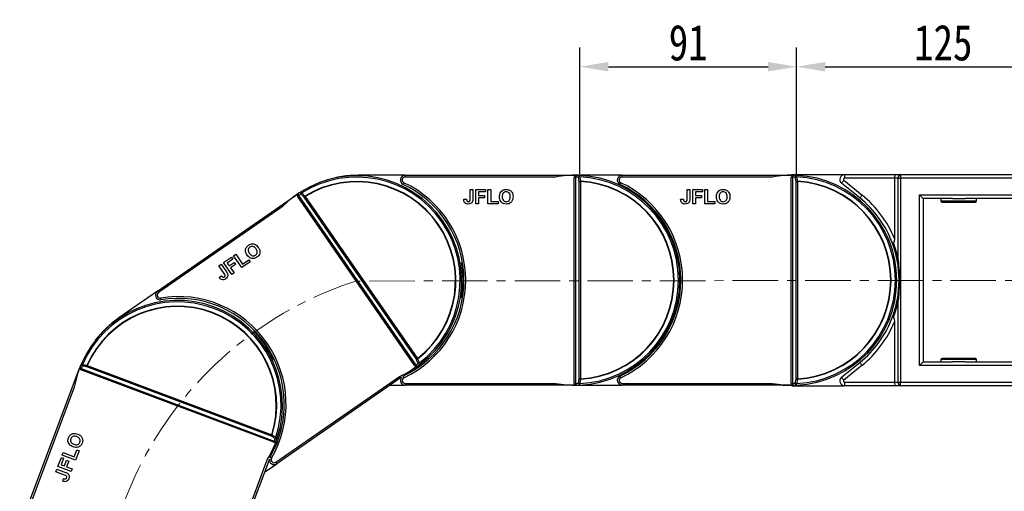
# Model space of a CAD drawing. Header units: millimetres. Extents: x -1214 to 867, y -361 to 1097.
# Tile 20 of 51: x -447 to -34, y 594 to 791. Entities that reach past the tile are written whole.
import ezdxf

# ---------------------------------------------------------------- set-up
doc = ezdxf.new("R2010")
doc.units = ezdxf.units.MM
doc.linetypes.add('CENTERX2', pattern=[20.32, 12.7, -2.54, 2.54, -2.54])
doc.styles.get("Standard").update_dxf_attribs({"font": '仿宋_GB2312.ttf', "width": 0.8})
doc.dimstyles.new('ISO-60.1', dxfattribs={"dimtxt": 15, "dimasz": 12, "dimexe": 8, "dimexo": 0.625, "dimgap": 2.5, "dimtad": 1, "dimdsep": 46, "dimtxsty": 'Standard', "dimcen": 2.5, "dimadec": 0, "dimazin": 0, "dimtfac": 1, "dimtmove": 0, "dimatfit": 3, "dimfxl": 0, "dimarcsym": 0})

# ---------------------------------------------------------------- blocks, each defined once
blk = doc.blocks.new('*D3773')
at = {"color": 0, "lineweight": -2}
for p, q in [((-121.26, 726.62), (-121.26, 779.58)), ((1.76, 724.93), (1.76, 779.58)), ((-109.26, 771.58), (-10.24, 771.58))]:
    blk.add_line(p, q, dxfattribs=at)
at = {"color": 0, "lineweight": 9}
for points in [[(-109.26, 773.58), (-109.26, 769.58), (-121.26, 771.58)], [(-10.24, 773.58), (-10.24, 769.58), (1.76, 771.58)]]:
    blk.add_solid(points, dxfattribs=at)
at = {"layer": 'Defpoints', "color": 0, "lineweight": 9}
for p in [(1.76, 771.58), (-121.26, 725.99), (1.76, 724.3)]:
    blk.add_point(p, dxfattribs=at)
at = {"color": 0, "lineweight": 9, "insert": (-59.75, 781.58), "char_height": 15, "attachment_point": 5}
blk.add_mtext('125', dxfattribs=at)
blk = doc.blocks.new('*D3774')
at = {"color": 0, "lineweight": -2}
for p, q in [((-212.26, 726.62), (-212.26, 779.58)), ((-121.26, 726.62), (-121.26, 779.58)), ((-200.26, 771.58), (-133.26, 771.58))]:
    blk.add_line(p, q, dxfattribs=at)
at = {"color": 0, "lineweight": 9}
for points in [[(-200.26, 773.58), (-200.26, 769.58), (-212.26, 771.58)], [(-133.26, 773.58), (-133.26, 769.58), (-121.26, 771.58)]]:
    blk.add_solid(points, dxfattribs=at)
at = {"layer": 'Defpoints', "color": 0, "lineweight": 9}
for p in [(-121.26, 771.58), (-212.26, 725.99), (-121.26, 725.99)]:
    blk.add_point(p, dxfattribs=at)
at = {"color": 0, "lineweight": 9, "insert": (-166.76, 781.58), "char_height": 15, "attachment_point": 5}
blk.add_mtext('91', dxfattribs=at)

msp = doc.modelspace()

# ---------------------------------------------------------------- linework, layer by layer
at = {"color": 7, "linetype": 'Continuous', "lineweight": 25}
for p, q in [((-285.515, 726.062), (-305.237, 726.062)), ((-285.515, 725.312), (-285.515, 726.062)), ((-285.515, 726.062), (-214.548, 726.062)), ((-222.327, 725.312), (-285.515, 725.312)), ((-214.548, 726.062), (-214.548, 726.061)), ((-214.548, 726.062), (-214.237, 726.062)), ((-214.548, 638.812), (-214.548, 725.312)), ((-214.393, 725.312), (-214.548, 725.312)), ((-194.515, 726.062), (-214.237, 726.062)), ((-214.018, 725.306), (-214.018, 638.819)), ((-212.457, 723.423), (-211.927, 723.423)), ((-212.457, 640.701), (-212.457, 723.423)), ((-211.927, 723.423), (-211.927, 640.701)), ((-194.515, 725.312), (-194.515, 726.062)), ((-194.515, 726.062), (-123.548, 726.062)), ((-131.327, 725.312), (-194.515, 725.312)), ((-123.548, 726.062), (-123.548, 726.061)), ((-123.548, 726.062), (-123.237, 726.062)), ((-123.548, 638.812), (-123.548, 725.312)), ((-123.393, 725.312), (-123.548, 725.312)), ((-123.237, 726.326), (-101.153, 726.326)), ((-123.018, 725.306), (-123.018, 638.819)), ((-121.457, 723.423), (-120.927, 723.423)), ((-121.457, 640.701), (-121.457, 723.423)), ((-120.927, 723.423), (-120.927, 640.701)), ((-101.467, 723.937), (-93.806, 717.733)), ((-101.153, 726.326), (-101.153, 724.826)), ((-101.153, 726.326), (-79.616, 726.326)), ((-80.237, 724.826), (-101.153, 724.826)), ((-78.677, 724.826), (-80.237, 724.826)), ((-80.237, 724.826), (-80.237, 699.511)), ((-79.616, 726.326), (-77.616, 726.326)), ((-78.677, 724.826), (-77.616, 724.826)), ((-78.677, 690.724), (-78.677, 724.826)), ((-77.616, 726.326), (-77.616, 724.826)), ((-77.616, 726.326), (-0.237, 726.326)), ((-0.237, 724.826), (-77.616, 724.826)), ((-77.616, 724.826), (-77.616, 639.298)), ((-258.236, 720.062), (-257.083, 720.062)), ((-258.236, 716.179), (-258.236, 720.062)), ((-257.083, 720.062), (-257.083, 716.28)), ((-255.852, 714.062), (-255.852, 720.062)), ((-255.852, 720.062), (-251.775, 720.062)), ((-251.775, 719.062), (-254.698, 719.062)), ((-254.698, 719.062), (-254.698, 717.601)), ((-251.775, 720.062), (-251.775, 719.062)), ((-250.775, 714.062), (-250.775, 720.062)), ((-250.775, 720.062), (-249.621, 720.062)), ((-249.621, 720.062), (-249.621, 715.062)), ((-167.236, 720.062), (-166.083, 720.062)), ((-167.236, 716.179), (-167.236, 720.062)), ((-166.083, 720.062), (-166.083, 716.28)), ((-164.852, 714.062), (-164.852, 720.062)), ((-164.852, 720.062), (-160.775, 720.062)), ((-160.775, 719.062), (-163.698, 719.062)), ((-163.698, 719.062), (-163.698, 717.601)), ((-160.775, 720.062), (-160.775, 719.062)), ((-159.775, 714.062), (-159.775, 720.062)), ((-159.775, 720.062), (-158.621, 720.062)), ((-158.621, 720.062), (-158.621, 715.062)), ((-94.749, 716.567), (-102.411, 722.772)), ((-389.469, 677.457), (-331.133, 717.871)), ((-281.447, 646.151), (-330.706, 717.255)), ((-330.267, 717.551), (-281.015, 646.458)), ((-280.804, 648.894), (-327.912, 716.893)), ((-327.476, 717.195), (-280.368, 649.196)), ((-260.929, 715.985), (-259.775, 716.062)), ((-254.698, 717.601), (-252.16, 717.601)), ((-252.16, 716.601), (-254.698, 716.601)), ((-254.698, 716.601), (-254.698, 714.062)), ((-252.16, 717.601), (-252.16, 716.601)), ((-249.621, 715.062), (-246.544, 715.062)), ((-246.544, 715.062), (-246.544, 714.062)), ((-169.929, 715.985), (-168.775, 716.062)), ((-163.698, 717.601), (-161.16, 717.601)), ((-161.16, 716.601), (-163.698, 716.601)), ((-163.698, 716.601), (-163.698, 714.062)), ((-161.16, 717.601), (-161.16, 716.601)), ((-158.621, 715.062), (-155.544, 715.062)), ((-155.544, 715.062), (-155.544, 714.062)), ((-69.737, 646.298), (-69.737, 717.826)), ((-69.737, 717.826), (-6.737, 717.826)), ((-68.237, 716.326), (-68.237, 647.798)), ((-55.93, 716.326), (-68.237, 716.326)), ((-60.737, 716.326), (-60.737, 715.326)), ((-60.237, 714.826), (-46.237, 714.826)), ((-55.93, 716.326), (-50.545, 716.326)), ((-20.93, 716.326), (-50.545, 716.326)), ((-45.737, 715.326), (-45.737, 716.326)), ((-337.1, 712.825), (-389.042, 676.841)), ((-254.698, 714.062), (-255.852, 714.062)), ((-246.544, 714.062), (-250.775, 714.062)), ((-163.698, 714.062), (-164.852, 714.062)), ((-155.544, 714.062), (-159.775, 714.062)), ((-361.669, 689.418), (-358.318, 691.739)), ((-357.748, 690.917), (-360.151, 689.253)), ((-358.318, 691.739), (-357.748, 690.917)), ((-357.496, 692.309), (-356.547, 692.966)), ((-354.079, 687.377), (-357.496, 692.309)), ((-356.547, 692.966), (-353.7, 688.856)), ((-353.7, 688.856), (-351.17, 690.608)), ((-351.17, 690.608), (-350.601, 689.786)), ((-363.629, 688.06), (-362.681, 688.717)), ((-361.417, 684.867), (-363.629, 688.06)), ((-362.681, 688.717), (-360.526, 685.608)), ((-358.252, 684.486), (-361.669, 689.418)), ((-360.151, 689.253), (-359.319, 688.051)), ((-359.319, 688.051), (-357.232, 689.497)), ((-356.662, 688.675), (-358.749, 687.229)), ((-358.749, 687.229), (-357.303, 685.143)), ((-357.232, 689.497), (-356.662, 688.675)), ((-350.601, 689.786), (-354.079, 687.377)), ((-261.442, 689.362), (-261.847, 689.362)), ((-170.442, 689.362), (-170.847, 689.362)), ((-363.52, 683.175), (-362.616, 683.895)), ((-357.303, 685.143), (-358.252, 684.486)), ((-389.469, 677.457), (-405.681, 666.226)), ((-261.847, 674.762), (-261.442, 674.762)), ((-170.847, 674.762), (-170.442, 674.762)), ((-78.677, 639.298), (-78.677, 673.4)), ((-348.781, 660.999), (-349.114, 660.768)), ((-80.237, 664.613), (-80.237, 639.298)), ((-340.8, 648.766), (-340.466, 648.997)), ((-60.737, 648.798), (-60.737, 647.798)), ((-46.237, 649.298), (-60.237, 649.298)), ((-45.737, 647.798), (-45.737, 648.798)), ((-447.241, 578.305), (-422.303, 644.746)), ((-421.601, 644.482), (-421.547, 644.628)), ((-340.618, 614.086), (-421.601, 644.482)), ((-421.409, 644.977), (-340.437, 614.585)), ((-341.651, 616.707), (-419.098, 645.776)), ((-418.912, 646.273), (-341.465, 617.204)), ((-281.02, 645.534), (-286.177, 641.961)), ((-281.227, 646.112), (-280.476, 646.085)), ((-102.411, 641.352), (-94.749, 647.557)), ((-93.806, 646.391), (-101.467, 640.187)), ((-6.737, 646.298), (-69.737, 646.298)), ((-68.237, 647.798), (-55.93, 647.798)), ((-50.545, 647.798), (-55.93, 647.798)), ((-50.545, 647.798), (-20.93, 647.798)), ((-339.783, 605.737), (-287.841, 641.721)), ((-287.025, 641.374), (-339.356, 605.12)), ((-211.927, 640.701), (-212.457, 640.701)), ((-120.927, 640.701), (-121.457, 640.701)), ((-424.335, 637.2), (-446.539, 578.041)), ((-291.806, 638.062), (-285.515, 638.062)), ((-285.515, 638.812), (-285.515, 638.062)), ((-285.515, 638.812), (-222.327, 638.812)), ((-214.548, 638.062), (-285.515, 638.062)), ((-214.393, 638.812), (-214.548, 638.812)), ((-214.548, 638.062), (-214.548, 638.063)), ((-214.237, 638.062), (-214.548, 638.062)), ((-214.389, 638.655), (-213.787, 638.205)), ((-214.237, 638.062), (-194.515, 638.062)), ((-194.515, 638.812), (-194.515, 638.062)), ((-194.515, 638.812), (-131.327, 638.812)), ((-123.548, 638.062), (-194.515, 638.062)), ((-123.393, 638.812), (-123.548, 638.812)), ((-123.548, 638.062), (-123.548, 638.063)), ((-123.237, 638.062), (-123.548, 638.062)), ((-123.389, 638.655), (-122.787, 638.205)), ((-123.237, 637.798), (-101.153, 637.798)), ((-101.153, 639.298), (-80.237, 639.298)), ((-101.153, 639.298), (-101.153, 637.798)), ((-79.616, 637.798), (-101.153, 637.798)), ((-80.237, 639.298), (-78.677, 639.298)), ((-77.616, 637.798), (-79.616, 637.798)), ((-78.677, 639.298), (-77.616, 639.298)), ((-77.616, 637.798), (-77.616, 639.298)), ((-77.616, 639.298), (-0.237, 639.298)), ((-0.237, 637.798), (-77.616, 637.798)), ((-339.916, 613.822), (-342.12, 607.949)), ((-340.415, 614.179), (-339.783, 614.585)), ((-431.2, 603.968), (-429.768, 607.785)), ((-428.831, 607.433), (-429.859, 604.697)), ((-429.768, 607.785), (-428.831, 607.433)), ((-429.416, 608.721), (-429.011, 609.801)), ((-423.799, 606.613), (-429.416, 608.721)), ((-429.011, 609.801), (-424.33, 608.044)), ((-424.33, 608.044), (-423.248, 610.925)), ((-422.312, 610.573), (-423.799, 606.613)), ((-423.248, 610.925), (-422.312, 610.573)), ((-425.583, 601.859), (-431.2, 603.968)), ((-429.859, 604.697), (-428.49, 604.183)), ((-428.49, 604.183), (-427.598, 606.56)), ((-427.598, 606.56), (-426.662, 606.208)), ((-426.662, 606.208), (-427.554, 603.832)), ((-427.554, 603.832), (-425.178, 602.94)), ((-365.556, 547.645), (-343.351, 606.803)), ((-342.483, 606.983), (-364.854, 547.381)), ((-344.526, 601.538), (-339.356, 605.12)), ((-432.038, 601.735), (-431.633, 602.816)), ((-428.403, 600.371), (-432.038, 601.735)), ((-431.633, 602.816), (-428.092, 601.486)), ((-425.178, 602.94), (-425.583, 601.859)), ((-429.167, 597.782), (-428.834, 598.889))]:
    msp.add_line(p, q, dxfattribs=at)
at = {"color": 8, "linetype": 'Continuous', "lineweight": 25}
for p, q in [((-60.737, 715.326), (-45.737, 715.326)), ((-45.737, 648.798), (-60.737, 648.798))]:
    msp.add_line(p, q, dxfattribs=at)
at = {"color": 1, "linetype": 'CENTERX2', "lineweight": 13, "ltscale": 1.5}
msp.add_line((23.333, 682.062), (-306.077, 681.703), dxfattribs=at)
at = {"color": 7, "linetype": 'Continuous', "lineweight": 25, "flags": 128}
for points in [[(-212.285, 725.415), (-212.279, 725.539), (-212.274, 725.654), (-212.269, 725.758), (-212.265, 725.848), (-212.262, 725.92), (-212.26, 725.974), (-212.258, 726.006), (-212.258, 726.017)], [(-211.927, 723.423), (-211.926, 723.442), (-211.925, 723.46), (-211.924, 723.479), (-211.923, 723.497), (-211.922, 723.515), (-211.92, 723.534), (-211.919, 723.552), (-211.918, 723.57)], [(-128.064, 726.062), (-127.205, 726.148), (-123.237, 726.326)], [(-121.285, 725.415), (-121.279, 725.539), (-121.274, 725.654), (-121.269, 725.758), (-121.265, 725.848), (-121.262, 725.92), (-121.26, 725.974), (-121.258, 726.006), (-121.258, 726.017)], [(-120.927, 723.423), (-120.926, 723.442), (-120.925, 723.46), (-120.924, 723.479), (-120.923, 723.497), (-120.922, 723.515), (-120.92, 723.534), (-120.919, 723.552), (-120.918, 723.57)], [(-102.411, 722.772), (-102.393, 722.794), (-102.339, 722.86), (-102.252, 722.968), (-102.135, 723.113), (-101.992, 723.29), (-101.829, 723.491), (-101.651, 723.71), (-101.467, 723.937)], [(-328.905, 718.628), (-328.97, 718.733), (-329.032, 718.831), (-329.087, 718.919), (-329.135, 718.995), (-329.174, 719.056), (-329.202, 719.102), (-329.22, 719.129), (-329.225, 719.139)], [(-286.047, 722.931), (-286.109, 722.798), (-286.169, 722.671), (-286.224, 722.553), (-286.272, 722.451), (-286.312, 722.366), (-286.341, 722.303), (-286.359, 722.265), (-286.365, 722.252)], [(-195.047, 722.931), (-195.109, 722.798), (-195.169, 722.671), (-195.224, 722.553), (-195.272, 722.451), (-195.312, 722.366), (-195.341, 722.303), (-195.359, 722.265), (-195.365, 722.252)], [(-331.133, 717.871), (-331.101, 717.893), (-331.069, 717.916), (-331.037, 717.938), (-331.005, 717.96), (-330.973, 717.982), (-330.941, 718.004), (-330.91, 718.026), (-330.878, 718.048)], [(-330.579, 717.343), (-330.594, 717.332), (-330.61, 717.321), (-330.626, 717.31), (-330.642, 717.299), (-330.658, 717.288), (-330.674, 717.277), (-330.69, 717.266), (-330.706, 717.255)], [(-327.912, 716.893), (-327.867, 716.924), (-327.818, 716.957), (-327.767, 716.993), (-327.712, 717.031), (-327.655, 717.071), (-327.596, 717.111), (-327.536, 717.153), (-327.476, 717.195)], [(-327.476, 717.195), (-327.486, 717.211), (-327.495, 717.226), (-327.505, 717.242), (-327.515, 717.258), (-327.524, 717.273), (-327.534, 717.289), (-327.543, 717.305), (-327.553, 717.32)], [(-93.806, 717.733), (-93.99, 717.506), (-94.167, 717.287), (-94.33, 717.085), (-94.473, 716.909), (-94.59, 716.764), (-94.678, 716.656), (-94.731, 716.59), (-94.749, 716.567)], [(-69.737, 717.826), (-69.445, 717.533), (-69.163, 717.252), (-68.904, 716.993), (-68.677, 716.765), (-68.49, 716.579), (-68.351, 716.44), (-68.266, 716.355), (-68.237, 716.326)], [(-389.042, 676.841), (-389.125, 676.961), (-389.206, 677.077), (-389.279, 677.183), (-389.344, 677.277), (-389.397, 677.353), (-389.437, 677.41), (-389.461, 677.445), (-389.469, 677.457)], [(-388.123, 674.581), (-388.098, 674.436), (-388.075, 674.298), (-388.054, 674.17), (-388.035, 674.058), (-388.019, 673.966), (-388.008, 673.897), (-388.001, 673.855), (-387.998, 673.841)], [(-280.368, 649.196), (-280.428, 649.154), (-280.488, 649.113), (-280.547, 649.072), (-280.604, 649.033), (-280.658, 648.995), (-280.71, 648.959), (-280.759, 648.925), (-280.804, 648.894)], [(-280.277, 649.08), (-280.289, 649.094), (-280.3, 649.109), (-280.311, 649.123), (-280.322, 649.138), (-280.334, 649.152), (-280.345, 649.167), (-280.356, 649.181), (-280.368, 649.196)], [(-422.303, 644.746), (-422.29, 644.783), (-422.276, 644.819), (-422.262, 644.856), (-422.248, 644.892), (-422.235, 644.929), (-422.221, 644.965), (-422.208, 645.001), (-422.194, 645.037)], [(-420.902, 646.637), (-421.016, 646.686), (-421.122, 646.731), (-421.218, 646.772), (-421.301, 646.808), (-421.367, 646.836), (-421.417, 646.857), (-421.447, 646.87), (-421.457, 646.874)], [(-419.098, 645.776), (-419.079, 645.827), (-419.058, 645.883), (-419.036, 645.942), (-419.013, 646.004), (-418.988, 646.069), (-418.963, 646.136), (-418.938, 646.204), (-418.912, 646.273)], [(-418.912, 646.273), (-418.929, 646.28), (-418.946, 646.288), (-418.962, 646.295), (-418.979, 646.303), (-418.996, 646.31), (-419.013, 646.317), (-419.03, 646.325), (-419.046, 646.332)], [(-281.319, 646.239), (-281.335, 646.228), (-281.351, 646.217), (-281.367, 646.206), (-281.383, 646.195), (-281.399, 646.184), (-281.415, 646.173), (-281.431, 646.162), (-281.447, 646.151)], [(-280.764, 645.711), (-280.796, 645.689), (-280.828, 645.667), (-280.86, 645.645), (-280.891, 645.623), (-280.923, 645.601), (-280.956, 645.579), (-280.988, 645.556), (-281.02, 645.534)], [(-279.163, 646.875), (-279.169, 646.884), (-279.189, 646.91), (-279.222, 646.952), (-279.266, 647.01), (-279.32, 647.082), (-279.383, 647.164), (-279.453, 647.256), (-279.528, 647.355)], [(-94.749, 647.557), (-94.731, 647.534), (-94.678, 647.468), (-94.59, 647.36), (-94.473, 647.215), (-94.33, 647.039), (-94.167, 646.837), (-93.99, 646.618), (-93.806, 646.391)], [(-68.237, 647.798), (-68.26, 647.775), (-68.328, 647.708), (-68.438, 647.597), (-68.588, 647.447), (-68.773, 647.262), (-68.987, 647.048), (-69.224, 646.811), (-69.477, 646.559), (-69.737, 646.298)], [(-211.918, 640.554), (-211.919, 640.572), (-211.92, 640.59), (-211.922, 640.609), (-211.923, 640.627), (-211.924, 640.645), (-211.925, 640.664), (-211.926, 640.682), (-211.927, 640.701)], [(-195.047, 641.194), (-195.109, 641.326), (-195.169, 641.453), (-195.224, 641.571), (-195.272, 641.674), (-195.312, 641.758), (-195.341, 641.821), (-195.359, 641.859), (-195.365, 641.872)], [(-120.918, 640.554), (-120.919, 640.572), (-120.92, 640.59), (-120.922, 640.609), (-120.923, 640.627), (-120.924, 640.645), (-120.925, 640.664), (-120.926, 640.682), (-120.927, 640.701)], [(-102.411, 641.352), (-102.393, 641.33), (-102.339, 641.264), (-102.252, 641.156), (-102.135, 641.011), (-101.992, 640.834), (-101.829, 640.633), (-101.651, 640.414), (-101.467, 640.187)], [(-212.258, 638.107), (-212.258, 638.118), (-212.26, 638.15), (-212.262, 638.204), (-212.265, 638.276), (-212.269, 638.366), (-212.274, 638.47), (-212.279, 638.586), (-212.285, 638.709)], [(-123.237, 637.798), (-127.205, 637.976), (-128.064, 638.062)], [(-121.258, 638.107), (-121.258, 638.118), (-121.26, 638.15), (-121.262, 638.204), (-121.265, 638.276), (-121.269, 638.366), (-121.274, 638.47), (-121.279, 638.586), (-121.285, 638.709)], [(-341.465, 617.204), (-341.491, 617.135), (-341.516, 617.067), (-341.541, 617), (-341.566, 616.935), (-341.589, 616.873), (-341.611, 616.814), (-341.632, 616.758), (-341.651, 616.707)], [(-341.325, 617.16), (-341.342, 617.165), (-341.359, 617.171), (-341.377, 617.176), (-341.394, 617.182), (-341.412, 617.187), (-341.43, 617.193), (-341.447, 617.198), (-341.465, 617.204)], [(-339.153, 615.982), (-339.163, 615.986), (-339.194, 615.996), (-339.245, 616.012), (-339.314, 616.035), (-339.4, 616.062), (-339.499, 616.095), (-339.609, 616.13), (-339.726, 616.168)], [(-340.563, 614.231), (-340.57, 614.213), (-340.577, 614.195), (-340.584, 614.177), (-340.59, 614.159), (-340.597, 614.141), (-340.604, 614.123), (-340.611, 614.104), (-340.618, 614.086)], [(-339.806, 614.113), (-339.82, 614.077), (-339.833, 614.041), (-339.847, 614.005), (-339.861, 613.969), (-339.874, 613.932), (-339.888, 613.896), (-339.902, 613.859), (-339.916, 613.822)], [(-339.783, 605.737), (-339.7, 605.617), (-339.619, 605.501), (-339.546, 605.394), (-339.481, 605.301), (-339.428, 605.224), (-339.388, 605.167), (-339.364, 605.132), (-339.356, 605.12)]]:
    msp.add_lwpolyline(points, dxfattribs=at)
at = {"color": 8, "linetype": 'Continuous', "lineweight": 25, "flags": 128}
for points in [[(-286.047, 641.194), (-286.109, 641.326), (-286.169, 641.453), (-286.224, 641.571), (-286.272, 641.674), (-286.312, 641.758), (-286.341, 641.821), (-286.358, 641.857)], [(-341.576, 607.392), (-341.702, 607.465), (-341.824, 607.536), (-341.936, 607.601), (-342.034, 607.658), (-342.115, 607.705), (-342.175, 607.74), (-342.21, 607.76)]]:
    msp.add_lwpolyline(points, dxfattribs=at)
at = {"color": 7, "linetype": 'Continuous', "lineweight": 25}
for centre, radius, start, end in [((-305.821, 681.88), 44, 307.29199, 122.13481), ((-305.821, 681.88), 43.397, 307.29199, 122.13481), ((-305.821, 681.88), 41.573, 307.91092, 121.51588), ((-305.821, 681.88), 41.426, 307.91092, 121.51588), ((-305.237, 682.062), 44, 90, 107.75503), ((-285.515, 724.062), 2, 90, 244.84651), ((-285.515, 724.062), 1.25, 90, 244.84651), ((-214.237, 682.062), 44, 88.59475, 100.59402), ((-210.841, 725.313), 3.551, 177.47713, 180.01129), ((-213.138, 725.325), 0.88, 137.55723, 181.27057), ((-214.768, 682.062), 43.25, 87.42141, 89.00639), ((-214.237, 682.062), 44, 87.42141, 88.59475), ((-212.149, 725.349), 0.677, 99.21634, 186.83458), ((-211.742, 722.375), 3.088, 100.13319, 110.47652), ((-211.376, 720.52), 3.098, 100.08437, 110.42255), ((-214.237, 682.062), 43.397, 272.57859, 87.42141), ((-214.237, 682.062), 44, 272.57859, 87.42141), ((-214.237, 682.062), 41.426, 273.19752, 86.80248), ((-214.237, 682.062), 41.573, 273.19752, 86.80248), ((-194.515, 724.062), 2, 90, 244.84651), ((-194.515, 724.062), 1.25, 90, 244.84651), ((-123.237, 682.062), 44, 88.59475, 100.59402), ((-119.839, 725.313), 3.553, 177.47718, 180.00988), ((-122.138, 725.325), 0.88, 137.55601, 181.27179), ((-123.768, 682.062), 43.25, 87.42141, 89.00639), ((-123.237, 682.062), 44, 87.42141, 88.59475), ((-121.149, 725.349), 0.677, 99.21672, 186.83419), ((-120.742, 722.375), 3.088, 100.13304, 110.47646), ((-120.376, 720.52), 3.098, 100.0844, 110.42252), ((-123.237, 682.062), 43.397, 272.57859, 87.42141), ((-123.237, 682.062), 44, 272.57859, 87.42141), ((-123.237, 682.062), 41.426, 273.19752, 86.80248), ((-123.237, 682.062), 41.573, 273.19752, 86.80248), ((-101.153, 724.326), 2, 90, 231), ((-101.153, 724.326), 0.5, 90, 231), ((-77.351, 725.014), 1.339, 101.42166, 188.04968), ((-305.821, 681.88), 44, 122.13481, 123.30815), ((-328.755, 718.651), 0.677, 133.93028, 221.54767), ((-305.237, 682.062), 44.4, 295.15349, 64.84651), ((-305.237, 682.062), 45.15, 295.15349, 64.84651), ((-214.237, 682.062), 44.4, 295.15349, 64.84651), ((-214.237, 682.062), 45.15, 295.15349, 64.84651), ((-305.821, 681.88), 44, 123.30815, 135.30742), ((-331.149, 717.86), 0.0189, 33.10456, 36.43335), ((-327.647, 719.375), 3.567, 212.19603, 214.71899), ((-329.555, 718.068), 0.88, 172.26965, 215.98343), ((-306.257, 681.578), 43.25, 122.13481, 123.71979), ((-326.727, 716.439), 3.088, 134.84558, 145.18982), ((-325.37, 715.122), 3.098, 134.79723, 145.13543), ((-122.691, 682.062), 44.4, 20.20546, 51), ((-122.691, 682.062), 45.9, 22.34314, 51), ((-60.237, 715.326), 0.5, 180, 270), ((-46.237, 715.326), 0.5, 270, 0), ((-122.691, 682.062), 44.4, 339.79454, 20.20546), ((-123.752, 682.062), 45.9, 10.87743, 19.98193), ((-305.237, 682.062), 44, 350.44995, 9.55005), ((-381, 629.575), 44, 342.0054, 156.84822), ((-388.33, 675.813), 2, 124.7134, 279.55992), ((-388.33, 675.813), 1.25, 124.7134, 279.55992), ((-380.624, 630.058), 45.15, 329.86689, 99.55992), ((-380.624, 630.058), 44.4, 329.86689, 99.55992), ((-123.752, 682.062), 45.9, 340.01807, 349.12257), ((-381, 629.575), 43.397, 342.0054, 156.84822), ((-381, 629.575), 41.573, 342.62433, 156.22929), ((-381, 629.575), 41.426, 342.62433, 156.22929), ((-380.624, 630.058), 44, 124.7134, 142.46843), ((-122.691, 682.062), 44.4, 309, 339.79454), ((-122.691, 682.062), 45.9, 309, 337.65686), ((-380.624, 630.058), 44, 25.16335, 44.26345), ((-281.568, 651.895), 3.097, 284.29001, 294.63006), ((-60.237, 648.798), 0.5, 90, 180), ((-46.237, 648.798), 0.5, 0, 90), ((-381, 629.575), 44, 158.02155, 170.02083), ((-422.294, 644.77), 0.026, 247.88063, 250.27037), ((-421.118, 645.807), 0.88, 206.98614, 250.69646), ((-381, 629.575), 44, 156.84822, 158.02155), ((-420.3, 647.951), 3.549, 246.90222, 249.43793), ((-420.793, 646.741), 0.677, 168.64761, 256.25693), ((-381.187, 629.079), 43.25, 156.84822, 158.43319), ((-417.865, 646.078), 3.088, 169.55791, 179.90022), ((-415.997, 645.768), 3.101, 169.51799, 179.84576), ((-305.821, 681.88), 44, 294.11938, 306.11866), ((-278.401, 648.26), 3.55, 214.70167, 217.23718), ((-281.005, 645.545), 0.018, 213.0176, 216.52031), ((-306.257, 681.578), 43.25, 305.70702, 307.29199), ((-280.281, 646.943), 0.88, 213.4411, 257.15813), ((-280.813, 650.163), 3.088, 284.23849, 294.57974), ((-279.454, 647.486), 0.677, 207.87907, 295.49703), ((-305.821, 681.88), 44, 306.11866, 307.29199), ((-285.515, 640.062), 2, 139.0024, 270), ((-285.515, 640.062), 1.25, 115.15349, 270), ((-211.376, 643.604), 3.098, 249.57735, 259.91536), ((-194.515, 640.062), 2, 115.15349, 270), ((-194.515, 640.062), 1.25, 115.15349, 270), ((-120.376, 643.604), 3.098, 249.57738, 259.91533), ((-101.153, 639.798), 2, 129, 270), ((-214.237, 682.062), 44, 259.40598, 271.40525), ((-210.841, 638.811), 3.551, 179.98864, 182.52294), ((-214.768, 682.062), 43.25, 270.99361, 272.57859), ((-213.138, 638.799), 0.88, 178.72973, 222.44247), ((-214.237, 682.062), 44, 271.40525, 272.57859), ((-212.149, 638.775), 0.677, 173.16557, 260.78352), ((-211.742, 641.749), 3.088, 249.52417, 259.86686), ((-123.237, 682.062), 44, 259.40598, 271.40525), ((-119.839, 638.811), 3.553, 179.99005, 182.52288), ((-123.768, 682.062), 43.25, 270.99361, 272.57859), ((-122.138, 638.799), 0.88, 178.7285, 222.4437), ((-123.237, 682.062), 44, 271.40525, 272.57859), ((-121.149, 638.775), 0.677, 173.16595, 260.78314), ((-120.742, 641.749), 3.088, 249.52423, 259.867), ((-101.153, 639.798), 0.5, 129, 270), ((-77.351, 639.111), 1.339, 171.95047, 258.57818), ((-343.988, 618.739), 3.096, 319.00151, 329.34474), ((-381.187, 629.079), 43.25, 340.42042, 342.0054), ((-342.381, 617.746), 3.088, 318.95216, 329.29393), ((-339.74, 616.319), 0.677, 242.59312, 330.21016), ((-381, 629.575), 44, 340.83206, 342.0054), ((-381, 629.575), 44, 328.83279, 340.83206), ((-339.313, 617.561), 3.556, 249.41619, 251.94677), ((-340.11, 615.401), 0.88, 248.15414, 291.87193), ((-339.936, 613.77), 0.0561, 69.15749, 70.27739), ((-340.495, 606.764), 1.25, 149.86689, 304.7134), ((-340.495, 606.764), 2, 173.7158, 304.7134)]:
    msp.add_arc(centre, radius, start, end, dxfattribs=at)
at = {"color": 1, "linetype": 'CENTERX2', "lineweight": 13, "ltscale": 1.5}
msp.add_arc((-259.17, 535.022), 153.999, 107.73374, 263.34044, dxfattribs=at)
at = {"color": 7, "linetype": 'Continuous', "lineweight": 25}
for centre, start_param, end_param in [((-79.616, 724.826), 0, 1.5707963), ((-79.616, 639.298), 1.5707963, 3.1415927)]:
    msp.add_ellipse(centre, major_axis=(0, 1.5), ratio=0.4142136, start_param=start_param, end_param=end_param, dxfattribs=at)
for points, knots in [([(-214.389, 725.469), (-214.441, 725.418), (-214.494, 725.366), (-214.547, 725.313), (-214.548, 725.312)], [0, 0, 0, 0, 0.9754991, 1, 1, 1, 1]), ([(-214.018, 725.306), (-214.083, 725.308), (-214.195, 725.311), (-214.334, 725.312), (-214.393, 725.312)], [0, 0, 0, 0, 0.5842824, 1, 1, 1, 1]), ([(-213.787, 725.919), (-213.966, 725.806), (-214.179, 725.672), (-214.359, 725.498), (-214.389, 725.469)], [0, 0, 0, 0, 0.8352723, 1, 1, 1, 1]), ([(-213.158, 726.049), (-213.324, 726.04), (-213.542, 726.027), (-213.74, 725.94), (-213.787, 725.919)], [0, 0, 0, 0, 0.7597038, 1, 1, 1, 1]), ([(-212.457, 723.423), (-212.54, 723.845), (-212.662, 724.46), (-212.784, 725.075), (-212.822, 725.268)], [0, 0, 0, 0, 0.6855322, 1, 1, 1, 1]), ([(-212.285, 725.415), (-212.189, 724.934), (-212.067, 724.319), (-211.945, 723.704), (-211.918, 723.57)], [0, 0, 0, 0, 0.7828234, 1, 1, 1, 1]), ([(-123.389, 725.469), (-123.441, 725.418), (-123.494, 725.366), (-123.547, 725.313), (-123.548, 725.312)], [0, 0, 0, 0, 0.97547577, 1, 1, 1, 1]), ([(-123.018, 725.306), (-123.083, 725.308), (-123.195, 725.311), (-123.334, 725.312), (-123.393, 725.312)], [0, 0, 0, 0, 0.58428531, 1, 1, 1, 1]), ([(-122.787, 725.919), (-122.966, 725.806), (-123.179, 725.672), (-123.359, 725.498), (-123.389, 725.469)], [0, 0, 0, 0, 0.8352708, 1, 1, 1, 1]), ([(-122.158, 726.049), (-122.324, 726.04), (-122.542, 726.027), (-122.74, 725.94), (-122.787, 725.919)], [0, 0, 0, 0, 0.7597051, 1, 1, 1, 1]), ([(-121.457, 723.423), (-121.54, 723.845), (-121.662, 724.46), (-121.784, 725.075), (-121.822, 725.268)], [0, 0, 0, 0, 0.68553194, 1, 1, 1, 1]), ([(-121.285, 725.415), (-121.189, 724.934), (-121.067, 724.319), (-120.945, 723.704), (-120.918, 723.57)], [0, 0, 0, 0, 0.7828236, 1, 1, 1, 1]), ([(-245.661, 718.551), (-245.483, 718.871), (-245.167, 719.441), (-244.603, 719.762), (-244.355, 719.903)], [0, 0, 0, 0, 0.559957, 1, 1, 1, 1]), ([(-243.077, 719.139), (-243.362, 719.106), (-243.932, 719.04), (-244.694, 718.261), (-244.744, 717.519), (-244.775, 717.066)], [0, 0, 0, 0, 0.2802657, 0.5598739, 1, 1, 1, 1]), ([(-244.355, 719.903), (-244.126, 719.981), (-243.715, 720.121), (-243.282, 720.133), (-243.091, 720.139)], [0, 0, 0, 0, 0.5595682, 1, 1, 1, 1]), ([(-243.091, 720.139), (-242.644, 720.096), (-241.752, 720.012), (-240.759, 719.163), (-240.293, 718.101), (-240.255, 717.403), (-240.236, 717.054)], [0, 0, 0, 0, 0.2798272, 0.5586382, 0.7789885, 1, 1, 1, 1]), ([(-241.39, 717.082), (-241.403, 717.365), (-241.427, 717.928), (-241.789, 718.657), (-242.41, 719.082), (-242.854, 719.12), (-243.077, 719.139)], [0, 0, 0, 0, 0.2810963, 0.5600088, 0.7797023, 1, 1, 1, 1]), ([(-154.661, 718.551), (-154.483, 718.871), (-154.167, 719.441), (-153.603, 719.762), (-153.355, 719.903)], [0, 0, 0, 0, 0.559956, 1, 1, 1, 1]), ([(-152.077, 719.139), (-152.362, 719.106), (-152.932, 719.04), (-153.694, 718.261), (-153.744, 717.519), (-153.775, 717.066)], [0, 0, 0, 0, 0.2802668, 0.5598741, 1, 1, 1, 1]), ([(-153.355, 719.903), (-153.126, 719.981), (-152.715, 720.121), (-152.282, 720.133), (-152.091, 720.139)], [0, 0, 0, 0, 0.5595645, 1, 1, 1, 1]), ([(-152.091, 720.139), (-151.644, 720.096), (-150.752, 720.012), (-149.759, 719.163), (-149.293, 718.101), (-149.255, 717.403), (-149.236, 717.054)], [0, 0, 0, 0, 0.2798266, 0.5586385, 0.7789884, 1, 1, 1, 1]), ([(-150.39, 717.082), (-150.403, 717.365), (-150.427, 717.928), (-150.789, 718.657), (-151.41, 719.082), (-151.854, 719.12), (-152.077, 719.139)], [0, 0, 0, 0, 0.2810965, 0.5600083, 0.7797031, 1, 1, 1, 1]), ([(-330.665, 717.474), (-330.679, 717.403), (-330.693, 717.33), (-330.706, 717.256), (-330.706, 717.255)], [0, 0, 0, 0, 0.97548191, 1, 1, 1, 1]), ([(-330.426, 718.186), (-330.509, 717.993), (-330.608, 717.761), (-330.657, 717.515), (-330.665, 717.474)], [0, 0, 0, 0, 0.8352666, 1, 1, 1, 1]), ([(-330.267, 717.551), (-330.321, 717.516), (-330.415, 717.455), (-330.531, 717.376), (-330.579, 717.343)], [0, 0, 0, 0, 0.58428297, 1, 1, 1, 1]), ([(-329.983, 718.652), (-330.115, 718.55), (-330.287, 718.415), (-330.399, 718.231), (-330.426, 718.186)], [0, 0, 0, 0, 0.7597037, 1, 1, 1, 1]), ([(-327.912, 716.893), (-328.22, 717.192), (-328.671, 717.628), (-329.121, 718.064), (-329.262, 718.202)], [0, 0, 0, 0, 0.6855297, 1, 1, 1, 1]), ([(-328.905, 718.628), (-328.552, 718.287), (-328.101, 717.851), (-327.651, 717.415), (-327.553, 717.32)], [0, 0, 0, 0, 0.78282286, 1, 1, 1, 1]), ([(-259.075, 713.985), (-259.368, 714.007), (-259.951, 714.05), (-260.617, 714.595), (-260.894, 715.301), (-260.917, 715.757), (-260.929, 715.985)], [0, 0, 0, 0, 0.2802381, 0.558422, 0.7788368, 1, 1, 1, 1]), ([(-259.775, 716.062), (-259.769, 715.917), (-259.759, 715.659), (-259.661, 715.42), (-259.619, 715.316)], [0, 0, 0, 0, 0.5609963, 1, 1, 1, 1]), ([(-259.619, 715.316), (-259.579, 715.26), (-259.499, 715.148), (-259.286, 715.012), (-259.109, 714.995), (-259.001, 714.985)], [0, 0, 0, 0, 0.2807457, 0.5609386, 1, 1, 1, 1]), ([(-257.214, 715.139), (-257.308, 714.939), (-257.496, 714.54), (-258.157, 714.056), (-258.727, 714.012), (-259.075, 713.985)], [0, 0, 0, 0, 0.2801249, 0.5603055, 1, 1, 1, 1]), ([(-259.001, 714.985), (-258.862, 714.994), (-258.653, 715.008), (-258.422, 715.175), (-258.233, 715.549), (-258.235, 715.899), (-258.236, 716.179)], [0, 0, 0, 0, 0.2493941, 0.3744254, 0.4994547, 1, 1, 1, 1]), ([(-257.083, 716.28), (-257.084, 716.064), (-257.086, 715.678), (-257.175, 715.304), (-257.214, 715.139)], [0, 0, 0, 0, 0.5602946, 1, 1, 1, 1]), ([(-245.929, 717.026), (-245.921, 717.319), (-245.906, 717.841), (-245.736, 718.334), (-245.661, 718.551)], [0, 0, 0, 0, 0.5601719, 1, 1, 1, 1]), ([(-243.074, 713.985), (-243.518, 714.025), (-244.404, 714.105), (-245.398, 714.936), (-245.871, 715.986), (-245.91, 716.679), (-245.929, 717.026)], [0, 0, 0, 0, 0.2799411, 0.5587133, 0.7790493, 1, 1, 1, 1]), ([(-244.775, 717.066), (-244.761, 716.782), (-244.734, 716.215), (-244.356, 715.494), (-243.746, 715.052), (-243.3, 715.007), (-243.077, 714.985)], [0, 0, 0, 0, 0.2810121, 0.5601267, 0.7799443, 1, 1, 1, 1]), ([(-243.077, 714.985), (-242.791, 715.022), (-242.221, 715.096), (-241.474, 715.888), (-241.422, 716.629), (-241.39, 717.082)], [0, 0, 0, 0, 0.2799843, 0.5597498, 1, 1, 1, 1]), ([(-240.236, 717.054), (-240.266, 716.61), (-240.325, 715.725), (-241.025, 714.65), (-242.031, 714.061), (-242.726, 714.01), (-243.074, 713.985)], [0, 0, 0, 0, 0.280559, 0.5594764, 0.7794242, 1, 1, 1, 1]), ([(-168.075, 713.985), (-168.368, 714.007), (-168.951, 714.05), (-169.617, 714.595), (-169.894, 715.301), (-169.917, 715.757), (-169.929, 715.985)], [0, 0, 0, 0, 0.2802376, 0.5584215, 0.778837, 1, 1, 1, 1]), ([(-168.775, 716.062), (-168.769, 715.917), (-168.759, 715.659), (-168.661, 715.42), (-168.619, 715.316)], [0, 0, 0, 0, 0.5609943, 1, 1, 1, 1]), ([(-168.619, 715.316), (-168.579, 715.26), (-168.499, 715.148), (-168.286, 715.012), (-168.109, 714.995), (-168.001, 714.985)], [0, 0, 0, 0, 0.2807458, 0.5609361, 1, 1, 1, 1]), ([(-166.214, 715.139), (-166.308, 714.939), (-166.496, 714.54), (-167.157, 714.056), (-167.727, 714.012), (-168.075, 713.985)], [0, 0, 0, 0, 0.2801234, 0.5603049, 1, 1, 1, 1]), ([(-168.001, 714.985), (-167.862, 714.994), (-167.653, 715.008), (-167.422, 715.175), (-167.233, 715.549), (-167.235, 715.899), (-167.236, 716.179)], [0, 0, 0, 0, 0.2493953, 0.3744257, 0.4994545, 1, 1, 1, 1]), ([(-166.083, 716.28), (-166.084, 716.064), (-166.086, 715.678), (-166.175, 715.304), (-166.214, 715.139)], [0, 0, 0, 0, 0.560294, 1, 1, 1, 1]), ([(-154.929, 717.026), (-154.921, 717.319), (-154.906, 717.841), (-154.736, 718.334), (-154.661, 718.551)], [0, 0, 0, 0, 0.56017118, 1, 1, 1, 1]), ([(-152.074, 713.985), (-152.518, 714.025), (-153.404, 714.105), (-154.398, 714.936), (-154.871, 715.986), (-154.91, 716.679), (-154.929, 717.026)], [0, 0, 0, 0, 0.2799406, 0.5587132, 0.7790493, 1, 1, 1, 1]), ([(-153.775, 717.066), (-153.761, 716.782), (-153.734, 716.215), (-153.356, 715.494), (-152.746, 715.052), (-152.3, 715.007), (-152.077, 714.985)], [0, 0, 0, 0, 0.2810118, 0.5601268, 0.7799447, 1, 1, 1, 1]), ([(-152.077, 714.985), (-151.791, 715.022), (-151.221, 715.096), (-150.474, 715.888), (-150.422, 716.629), (-150.39, 717.082)], [0, 0, 0, 0, 0.279983, 0.5597491, 1, 1, 1, 1]), ([(-149.236, 717.054), (-149.266, 716.61), (-149.325, 715.725), (-150.025, 714.65), (-151.031, 714.061), (-151.726, 714.01), (-152.074, 713.985)], [0, 0, 0, 0, 0.2805591, 0.5594766, 0.7794243, 1, 1, 1, 1]), ([(-80.237, 699.511), (-80.245, 699.171), (-80.254, 698.721), (-80.359, 698.181), (-80.446, 697.932), (-80.545, 697.794), (-80.597, 697.759), (-80.615, 697.747)], [0, 0, 0, 0, 0.52788263, 0.69965759, 0.8726706, 0.95593948, 1, 1, 1, 1]), ([(-352.431, 693.979), (-352.467, 694.343), (-352.532, 694.992), (-352.252, 695.577), (-352.128, 695.834)], [0, 0, 0, 0, 0.5599558, 1, 1, 1, 1]), ([(-352.128, 695.834), (-351.984, 696.029), (-351.725, 696.378), (-351.377, 696.635), (-351.223, 696.748)], [0, 0, 0, 0, 0.5595721, 1, 1, 1, 1]), ([(-350.642, 695.934), (-350.858, 695.744), (-351.289, 695.366), (-351.471, 694.291), (-351.09, 693.653), (-350.857, 693.263)], [0, 0, 0, 0, 0.2802681, 0.5598743, 1, 1, 1, 1]), ([(-351.223, 696.748), (-350.831, 696.967), (-350.05, 697.406), (-348.75, 697.274), (-347.762, 696.667), (-347.334, 696.114), (-347.12, 695.837)], [0, 0, 0, 0, 0.2798262, 0.5586377, 0.7789878, 1, 1, 1, 1]), ([(-348.084, 695.204), (-348.255, 695.429), (-348.596, 695.877), (-349.309, 696.271), (-350.062, 696.267), (-350.448, 696.045), (-350.642, 695.934)], [0, 0, 0, 0, 0.2810955, 0.5600071, 0.7797061, 1, 1, 1, 1]), ([(-348.276, 692.519), (-348.063, 692.712), (-347.636, 693.097), (-347.473, 694.175), (-347.852, 694.813), (-348.084, 695.204)], [0, 0, 0, 0, 0.2799818, 0.5597484, 1, 1, 1, 1]), ([(-347.12, 695.837), (-346.891, 695.456), (-346.436, 694.695), (-346.399, 693.413), (-346.89, 692.355), (-347.433, 691.918), (-347.705, 691.699)], [0, 0, 0, 0, 0.2805586, 0.5594765, 0.7794244, 1, 1, 1, 1]), ([(-80.615, 697.747), (-80.717, 697.688), (-80.919, 697.569), (-81.021, 697.459), (-81.029, 697.411), (-81.024, 697.398), (-81.024, 697.397)], [0, 0, 0, 0, 0.399479, 0.7987931, 0.9895132, 1, 1, 1, 1]), ([(-351.783, 692.573), (-351.943, 692.818), (-352.229, 693.256), (-352.369, 693.758), (-352.431, 693.979)], [0, 0, 0, 0, 0.5601699, 1, 1, 1, 1]), ([(-347.705, 691.699), (-348.093, 691.479), (-348.866, 691.04), (-350.156, 691.157), (-351.144, 691.751), (-351.57, 692.299), (-351.783, 692.573)], [0, 0, 0, 0, 0.27994, 0.5587144, 0.7790483, 1, 1, 1, 1]), ([(-350.857, 693.263), (-350.684, 693.037), (-350.339, 692.587), (-349.618, 692.209), (-348.864, 692.193), (-348.472, 692.411), (-348.276, 692.519)], [0, 0, 0, 0, 0.28100857, 0.56012649, 0.77994206, 1, 1, 1, 1]), ([(-78.677, 690.724), (-78.676, 690.719), (-78.603, 689.939), (-78.386, 687.598), (-78.158, 683.683), (-78.2, 678.68), (-78.501, 675.255), (-78.676, 673.405), (-78.677, 673.4)], [0, 0, 0, 0, 0.0008707, 0.1358897, 0.4068139, 0.6776992, 0.9991294, 1, 1, 1, 1]), ([(-360.858, 682.587), (-361.111, 682.438), (-361.615, 682.141), (-362.472, 682.21), (-363.103, 682.633), (-363.381, 682.994), (-363.52, 683.175)], [0, 0, 0, 0, 0.2802391, 0.558419, 0.7788353, 1, 1, 1, 1]), ([(-362.616, 683.895), (-362.528, 683.78), (-362.373, 683.574), (-362.157, 683.433), (-362.062, 683.371)], [0, 0, 0, 0, 0.5609934, 1, 1, 1, 1]), ([(-362.062, 683.371), (-361.997, 683.348), (-361.868, 683.301), (-361.616, 683.311), (-361.461, 683.398), (-361.366, 683.451)], [0, 0, 0, 0, 0.2807411, 0.560931, 1, 1, 1, 1]), ([(-361.366, 683.451), (-361.257, 683.538), (-361.093, 683.669), (-360.999, 683.937), (-361.056, 684.352), (-361.257, 684.638), (-361.417, 684.867)], [0, 0, 0, 0, 0.2493984, 0.3744261, 0.4994538, 1, 1, 1, 1]), ([(-359.985, 684.595), (-359.948, 684.378), (-359.876, 683.942), (-360.144, 683.168), (-360.587, 682.807), (-360.858, 682.587)], [0, 0, 0, 0, 0.2801233, 0.5603039, 1, 1, 1, 1]), ([(-360.526, 685.608), (-360.405, 685.429), (-360.187, 685.111), (-360.047, 684.753), (-359.985, 684.595)], [0, 0, 0, 0, 0.5602914, 1, 1, 1, 1]), ([(-81.024, 666.727), (-81.024, 666.726), (-81.029, 666.713), (-81.021, 666.665), (-80.919, 666.555), (-80.717, 666.436), (-80.615, 666.377)], [0, 0, 0, 0, 0.0104866, 0.2011834, 0.6005197, 1, 1, 1, 1]), ([(-80.615, 666.377), (-80.579, 666.349), (-80.495, 666.282), (-80.366, 665.998), (-80.255, 665.431), (-80.244, 664.925), (-80.237, 664.613)], [0, 0, 0, 0, 0.08962694, 0.21035424, 0.51336704, 1, 1, 1, 1]), ([(-280.053, 647.17), (-280.132, 647.35), (-280.382, 647.925), (-280.632, 648.5), (-280.804, 648.894)], [0, 0, 0, 0, 0.3144688, 1, 1, 1, 1]), ([(-280.277, 649.08), (-280.106, 648.686), (-279.856, 648.111), (-279.606, 647.535), (-279.528, 647.355)], [0, 0, 0, 0, 0.6855371, 1, 1, 1, 1]), ([(-421.803, 646.042), (-421.852, 645.884), (-421.918, 645.675), (-421.905, 645.46), (-421.902, 645.408)], [0, 0, 0, 0, 0.7597028, 1, 1, 1, 1]), ([(-421.902, 645.408), (-421.859, 645.201), (-421.808, 644.954), (-421.709, 644.724), (-421.692, 644.686)], [0, 0, 0, 0, 0.8352645, 1, 1, 1, 1]), ([(-421.692, 644.686), (-421.663, 644.62), (-421.633, 644.552), (-421.602, 644.484), (-421.601, 644.482)], [0, 0, 0, 0, 0.9754828, 1, 1, 1, 1]), ([(-421.409, 644.977), (-421.434, 644.916), (-421.476, 644.813), (-421.526, 644.682), (-421.547, 644.628)], [0, 0, 0, 0, 0.58427756, 1, 1, 1, 1]), ([(-419.098, 645.776), (-419.522, 645.846), (-420.141, 645.949), (-420.759, 646.051), (-420.954, 646.083)], [0, 0, 0, 0, 0.68553145, 1, 1, 1, 1]), ([(-420.902, 646.637), (-420.418, 646.558), (-419.799, 646.456), (-419.181, 646.354), (-419.046, 646.332)], [0, 0, 0, 0, 0.7828237, 1, 1, 1, 1]), ([(-281.447, 646.151), (-281.445, 646.15), (-281.372, 646.137), (-281.299, 646.124), (-281.227, 646.112)], [0, 0, 0, 0, 0.0245506, 1, 1, 1, 1]), ([(-281.319, 646.239), (-281.272, 646.272), (-281.157, 646.353), (-281.067, 646.419), (-281.015, 646.458)], [0, 0, 0, 0, 0.4157066, 1, 1, 1, 1]), ([(-280.476, 646.085), (-280.339, 646.12), (-280.127, 646.173), (-279.948, 646.294), (-279.885, 646.336)], [0, 0, 0, 0, 0.6498386, 1, 1, 1, 1]), ([(-212.822, 638.856), (-212.784, 639.049), (-212.662, 639.664), (-212.54, 640.279), (-212.457, 640.701)], [0, 0, 0, 0, 0.3144684, 1, 1, 1, 1]), ([(-211.918, 640.554), (-212.002, 640.132), (-212.124, 639.517), (-212.246, 638.902), (-212.285, 638.709)], [0, 0, 0, 0, 0.6855373, 1, 1, 1, 1]), ([(-121.822, 638.856), (-121.784, 639.049), (-121.662, 639.664), (-121.54, 640.279), (-121.457, 640.701)], [0, 0, 0, 0, 0.3144687, 1, 1, 1, 1]), ([(-120.918, 640.554), (-121.002, 640.132), (-121.124, 639.517), (-121.246, 638.902), (-121.285, 638.709)], [0, 0, 0, 0, 0.6855372, 1, 1, 1, 1]), ([(-214.548, 638.812), (-214.547, 638.811), (-214.494, 638.758), (-214.441, 638.706), (-214.389, 638.655)], [0, 0, 0, 0, 0.0245127, 1, 1, 1, 1]), ([(-214.393, 638.812), (-214.334, 638.812), (-214.195, 638.813), (-214.083, 638.816), (-214.018, 638.819)], [0, 0, 0, 0, 0.4157177, 1, 1, 1, 1]), ([(-213.787, 638.205), (-213.655, 638.155), (-213.451, 638.079), (-213.234, 638.076), (-213.158, 638.075)], [0, 0, 0, 0, 0.6498413, 1, 1, 1, 1]), ([(-123.548, 638.812), (-123.547, 638.811), (-123.494, 638.758), (-123.441, 638.706), (-123.389, 638.655)], [0, 0, 0, 0, 0.02453602, 1, 1, 1, 1]), ([(-123.393, 638.812), (-123.334, 638.812), (-123.195, 638.813), (-123.083, 638.816), (-123.018, 638.819)], [0, 0, 0, 0, 0.4157148, 1, 1, 1, 1]), ([(-122.787, 638.205), (-122.655, 638.155), (-122.451, 638.079), (-122.234, 638.076), (-122.158, 638.075)], [0, 0, 0, 0, 0.649845, 1, 1, 1, 1]), ([(-427.012, 614.675), (-427.004, 614.918), (-426.99, 615.352), (-426.85, 615.761), (-426.788, 615.942)], [0, 0, 0, 0, 0.5595681, 1, 1, 1, 1]), ([(-426.788, 615.942), (-426.591, 616.345), (-426.198, 617.151), (-425.055, 617.782), (-423.897, 617.846), (-423.23, 617.636), (-422.896, 617.53)], [0, 0, 0, 0, 0.2798269, 0.558637, 0.7789878, 1, 1, 1, 1]), ([(-425.847, 615.604), (-425.916, 615.325), (-426.055, 614.768), (-425.593, 613.781), (-424.916, 613.474), (-424.503, 613.285)], [0, 0, 0, 0, 0.28026537, 0.55987508, 1, 1, 1, 1]), ([(-423.329, 616.46), (-423.598, 616.548), (-424.133, 616.722), (-424.943, 616.64), (-425.56, 616.208), (-425.751, 615.805), (-425.847, 615.604)], [0, 0, 0, 0, 0.2810979, 0.5600105, 0.7797056, 1, 1, 1, 1]), ([(-421.958, 614.144), (-421.892, 614.424), (-421.761, 614.984), (-422.24, 615.963), (-422.916, 616.271), (-423.329, 616.46)], [0, 0, 0, 0, 0.279983, 0.5597516, 1, 1, 1, 1]), ([(-422.896, 617.53), (-422.491, 617.347), (-421.684, 616.981), (-420.923, 615.948), (-420.725, 614.799), (-420.922, 614.13), (-421.021, 613.795)], [0, 0, 0, 0, 0.2805611, 0.5594777, 0.7794243, 1, 1, 1, 1]), ([(-340.052, 615.717), (-340.22, 615.821), (-340.753, 616.151), (-341.286, 616.481), (-341.651, 616.707)], [0, 0, 0, 0, 0.3144686, 1, 1, 1, 1]), ([(-341.325, 617.16), (-340.959, 616.933), (-340.426, 616.603), (-339.893, 616.272), (-339.726, 616.168)], [0, 0, 0, 0, 0.6855361, 1, 1, 1, 1]), ([(-426.205, 612.978), (-426.441, 613.256), (-426.864, 613.753), (-426.967, 614.394), (-427.012, 614.675)], [0, 0, 0, 0, 0.5599574, 1, 1, 1, 1]), ([(-424.871, 612.191), (-425.142, 612.302), (-425.626, 612.499), (-426.028, 612.832), (-426.205, 612.978)], [0, 0, 0, 0, 0.56016923, 1, 1, 1, 1]), ([(-421.021, 613.795), (-421.214, 613.394), (-421.601, 612.592), (-422.728, 611.954), (-423.877, 611.879), (-424.539, 612.087), (-424.871, 612.191)], [0, 0, 0, 0, 0.2799399, 0.5587142, 0.7790498, 1, 1, 1, 1]), ([(-424.503, 613.285), (-424.232, 613.198), (-423.692, 613.025), (-422.884, 613.125), (-422.255, 613.541), (-422.057, 613.943), (-421.958, 614.144)], [0, 0, 0, 0, 0.2810098, 0.5601287, 0.7799391, 1, 1, 1, 1]), ([(-340.618, 614.086), (-340.616, 614.087), (-340.548, 614.118), (-340.481, 614.149), (-340.415, 614.179)], [0, 0, 0, 0, 0.02448709, 1, 1, 1, 1]), ([(-340.563, 614.231), (-340.543, 614.286), (-340.494, 614.417), (-340.459, 614.523), (-340.437, 614.585)], [0, 0, 0, 0, 0.4157151, 1, 1, 1, 1]), ([(-339.783, 614.585), (-339.689, 614.692), (-339.546, 614.856), (-339.467, 615.057), (-339.44, 615.128)], [0, 0, 0, 0, 0.6498414, 1, 1, 1, 1]), ([(-427.554, 599.236), (-427.514, 599.369), (-427.453, 599.57), (-427.528, 599.844), (-427.812, 600.153), (-428.14, 600.274), (-428.403, 600.371)], [0, 0, 0, 0, 0.2493958, 0.3744297, 0.4994617, 1, 1, 1, 1]), ([(-428.092, 601.486), (-427.89, 601.409), (-427.53, 601.272), (-427.21, 601.057), (-427.07, 600.963)], [0, 0, 0, 0, 0.5602838, 1, 1, 1, 1]), ([(-428.08, 598.773), (-428.014, 598.791), (-427.881, 598.826), (-427.679, 598.978), (-427.601, 599.138), (-427.554, 599.236)], [0, 0, 0, 0, 0.2807493, 0.5609501, 1, 1, 1, 1]), ([(-427.07, 600.963), (-426.916, 600.805), (-426.608, 600.488), (-426.388, 599.699), (-426.547, 599.15), (-426.644, 598.814)], [0, 0, 0, 0, 0.2801197, 0.5603042, 1, 1, 1, 1]), ([(-426.644, 598.814), (-426.767, 598.548), (-427.012, 598.017), (-427.756, 597.585), (-428.515, 597.574), (-428.95, 597.713), (-429.167, 597.782)], [0, 0, 0, 0, 0.280239, 0.5584237, 0.7788371, 1, 1, 1, 1]), ([(-428.834, 598.889), (-428.696, 598.844), (-428.451, 598.763), (-428.193, 598.77), (-428.08, 598.773)], [0, 0, 0, 0, 0.5610109, 1, 1, 1, 1])]:
    msp.add_open_spline(points, degree=3, knots=knots, dxfattribs=at)

# ---------------------------------------------------------------- dimensions: what is measured, and where the dimension line sits
at = {"color": 5, "lineweight": 9}
dim = msp.add_linear_dim(base=(-121.258, 771.577), p1=(-212.258, 725.994), p2=(-121.258, 725.994), dimstyle='ISO-60.1', dxfattribs=at)
dim.commit()
dim.dimension.update_dxf_attribs({"geometry": '*D3774', "text_midpoint": (-166.758, 781.577)})
dim = msp.add_linear_dim(base=(1.763, 771.577), p1=(-121.258, 725.994), p2=(1.763, 724.303), text='125', dimstyle='ISO-60.1', dxfattribs=at)
dim.commit()
dim.dimension.update_dxf_attribs({"geometry": '*D3773', "text_midpoint": (-59.748, 781.577)})

doc.saveas('drawing.dxf')
